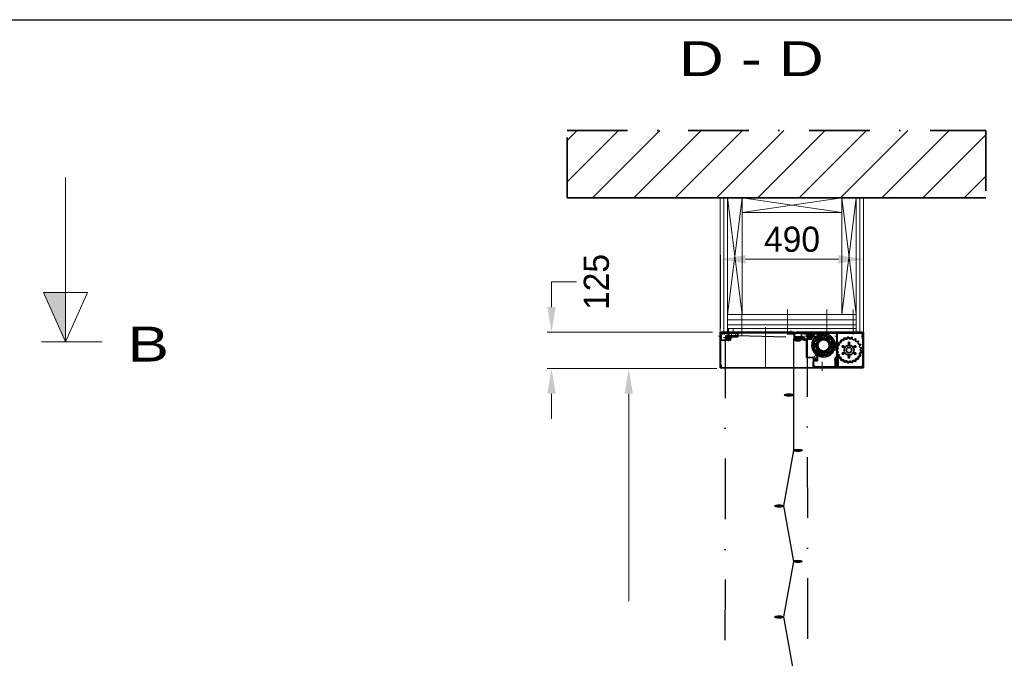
# Model space of a CAD drawing. Extents: x 50445 to 145605, y -10968 to 41989.
# Tile 43 of 256: x 58989 to 62360, y 17544 to 19730. Entities that reach past the tile are written whole.
import ezdxf
from ezdxf.enums import TextEntityAlignment as Align

# ---------------------------------------------------------------- set-up
doc = ezdxf.new("R2010")
doc.units = 0
doc.header["$LTSCALE"] = 414.30304
doc.header["$MEASUREMENT"] = 0
doc.linetypes.add('DASHDOT', pattern=[1, 0.5, -0.25, 0, -0.25])
doc.linetypes.add('DASHED', pattern=[0.75, 0.5, -0.25])
doc.layers.get('0').update_dxf_attribs({"linetype": 'CONTINUOUS'})
doc.layers.get('Defpoints').update_dxf_attribs({"linetype": 'CONTINUOUS'})
for name, color, linetype, lineweight in [('BESCHRIFTUNG 025', 7, 'CONTINUOUS', 25), ('BLECH', 5, 'CONTINUOUS', 35), ('ELEKTRIK', 7, 'CONTINUOUS', 0), ('GEWEBE', 171, 'CONTINUOUS', 25), ('HILFSLINIEN', 3, 'CONTINUOUS', 13), ('LIJN18', 30, 'CONTINUOUS', 18), ('MITTELLINIEN', 7, 'DASHDOT', 18), ('PROMAT', 7, 'CONTINUOUS', 35), ('SCHRAFFUR WÄNDE', 34, 'CONTINUOUS', 18), ('STAHLBAU', 7, 'CONTINUOUS', 35), ('Standard', 7, 'CONTINUOUS', 25), ('UNSICHTBARE', 7, 'DASHED', 18)]:
    doc.layers.add(name, color=color, linetype=linetype, lineweight=lineweight)
doc.styles.add('Arial', font='arial.ttf')
doc.dimstyles.get("Standard").update_dxf_attribs({"dimtxt": 0.18, "dimasz": 0.18, "dimexe": 0.18, "dimexo": 0.0625, "dimgap": 0.09, "dimtad": 0, "dimtih": 1, "dimtoh": 1, "dimdec": 4, "dimzin": 0, "dimdsep": 46, "dimtxsty": 'Standard', "dimcen": 0.09, "dimadec": 0, "dimazin": 0, "dimtfac": 1, "dimtdec": 4, "dimtofl": 0, "dimtmove": 0, "dimatfit": 3, "dimfxl": 1, "dimtolj": 1, "dimtzin": 0, "dimarcsym": 0})

# ---------------------------------------------------------------- blocks, each defined once
blk = doc.blocks.new('*D548')
at = {"layer": 'Defpoints', "color": 0, "linetype": 'Continuous', "lineweight": 0, "transparency": 16777216}
for p in [(61390.8, 18535.2), (61073.7, 15659.8), (61245.8, 15659.8)]:
    blk.add_point(p, dxfattribs=at)
at = {"layer": 'LIJN18', "color": 0, "linetype": 'Continuous', "lineweight": 0, "transparency": 16777216}
for p, q in [((61375.8, 18535.2), (61058.7, 18535.2)), ((61073.7, 18449.2), (61073.7, 17738.8)), ((61073.7, 15745.8), (61073.7, 16456.2)), ((61230.8, 15659.8), (61058.7, 15659.8))]:
    blk.add_line(p, q, dxfattribs=at)
for points in [[(61059.3, 18449.2), (61088, 18449.2), (61073.7, 18535.2)], [(61059.3, 15745.8), (61088, 15745.8), (61073.7, 15659.8)]]:
    blk.add_solid(points, dxfattribs=at)
at = {"layer": 'LIJN18', "color": 0, "linetype": 'Continuous', "lineweight": 0, "transparency": 16777216, "insert": (61073.7, 17097.5), "char_height": 86, "attachment_point": 5, "rotation": 90}
blk.add_mtext('\\A1;Afrollengte 2700', dxfattribs=at)
blk = doc.blocks.new('*D549')
at = {"layer": 'Defpoints', "color": 0, "linetype": 'Continuous', "lineweight": 0, "transparency": 16777216}
for p in [(60809.4, 18659.8), (61375.8, 18659.8), (61375.8, 18535.2)]:
    blk.add_point(p, dxfattribs=at)
at = {"layer": 'LIJN18', "color": 0, "linetype": 'Continuous', "lineweight": 0, "transparency": 16777216}
for p, q in [((60809.4, 18745.8), (60809.4, 18831.8)), ((60809.4, 18831.8), (60895.4, 18831.8)), ((61360.8, 18659.8), (60794.4, 18659.8)), ((61360.8, 18535.2), (60794.4, 18535.2)), ((60809.4, 18449.2), (60809.4, 18363.2))]:
    blk.add_line(p, q, dxfattribs=at)
for points in [[(60795.1, 18745.8), (60823.8, 18745.8), (60809.4, 18659.8)], [(60795.1, 18449.2), (60823.8, 18449.2), (60809.4, 18535.2)]]:
    blk.add_solid(points, dxfattribs=at)
at = {"layer": 'LIJN18', "color": 0, "linetype": 'Continuous', "lineweight": 0, "transparency": 16777216, "insert": (60963.4, 18831.8), "char_height": 86, "attachment_point": 5, "rotation": 90}
blk.add_mtext('\\A1;125', dxfattribs=at)
blk = doc.blocks.new('*D550')
at = {"layer": 'Defpoints', "color": 0, "linetype": 'Continuous', "lineweight": 0, "transparency": 16777216}
for p in [(61387.8, 18909.5), (61387.8, 18657.3), (61877.8, 18646.8)]:
    blk.add_point(p, dxfattribs=at)
at = {"layer": 'LIJN18', "color": 0, "linetype": 'Continuous', "lineweight": 0, "transparency": 16777216}
for p, q in [((61387.8, 18672.3), (61387.8, 18924.5)), ((61877.8, 18661.8), (61877.8, 18924.5)), ((61791.8, 18909.5), (61473.8, 18909.5))]:
    blk.add_line(p, q, dxfattribs=at)
for points in [[(61473.8, 18923.8), (61473.8, 18895.1), (61387.8, 18909.5)], [(61791.8, 18923.8), (61791.8, 18895.1), (61877.8, 18909.5)]]:
    blk.add_solid(points, dxfattribs=at)
at = {"layer": 'LIJN18', "color": 0, "linetype": 'Continuous', "lineweight": 0, "transparency": 16777216, "insert": (61632.8, 18977.5), "char_height": 86, "attachment_point": 5}
blk.add_mtext('\\A1;490', dxfattribs=at)

msp = doc.modelspace()

# ---------------------------------------------------------------- hatches: boundary and pattern name
at = {"layer": 'BESCHRIFTUNG 025', "lineweight": 0}
msp.add_hatch(color=256, dxfattribs=at).paths.add_polyline_path([(59070.4, 18796.4), (59145.3, 18627), (59145.3, 18796.4)])
at = {"layer": 'SCHRAFFUR WÄNDE'}
h = msp.add_hatch(dxfattribs=at)
h.set_pattern_fill('ANSI31', color=256, scale=32, style=0)
h.set_pattern_definition([(45, (43230.41, 6774.45), (-70.7107, 70.7107), [])])
h.paths.add_polyline_path([(62296.5, 19350.6), (60862.9, 19350.6), (60862.9, 19119.8), (62296.5, 19119.8)])

# ---------------------------------------------------------------- linework, layer by layer
at = {"linetype": 'Continuous', "lineweight": 0}
for p, q in [((61386.8, 18659.8), (61386.8, 19119.8)), ((61399.3, 18659.8), (61399.3, 19119.8)), ((61411.8, 18659.8), (61411.8, 19119.8)), ((61411.8, 19119.8), (61461.8, 18720.8)), ((61411.8, 18720.8), (61461.8, 19119.8)), ((61461.8, 18720.8), (61461.8, 19119.8)), ((61461.8, 19119.8), (61461.8, 19069.8)), ((61461.8, 19119.8), (61802.8, 19069.8)), ((61461.8, 19069.8), (61802.8, 19119.8)), ((61802.8, 19119.8), (61802.8, 18720.8)), ((61802.8, 19119.8), (61852.8, 18720.8)), ((61802.8, 18720.8), (61852.8, 19119.8)), ((61852.8, 18659.8), (61852.8, 19119.8)), ((61865.3, 18659.8), (61865.3, 19119.8)), ((61877.8, 18659.8), (61877.8, 19119.8)), ((61461.8, 19069.8), (61802.8, 19069.8)), ((61411.8, 18720.8), (61852.8, 18720.8)), ((61411.8, 18720.8), (61461.8, 18720.8)), ((61411.8, 18702.8), (61852.8, 18702.8)), ((61411.8, 18684.8), (61852.8, 18684.8)), ((61411.8, 18672.3), (61852.8, 18672.3)), ((61877.8, 18659.8), (61852.8, 18659.8))]:
    msp.add_line(p, q, dxfattribs=at)
msp.add_lwpolyline([(50444.8, 9454.5), (50444.8, 19729.7), (65294.8, 19729.7), (65294.8, 9454.5)], close=True)
at = {"layer": 'BESCHRIFTUNG 025', "lineweight": 0}
for p, q in [((59145.3, 18627), (59145.3, 19189.5)), ((59220.2, 18796.4), (59070.4, 18796.4)), ((59145.3, 18627), (59070.4, 18796.4)), ((59145.3, 18627), (59220.2, 18796.4))]:
    msp.add_line(p, q, dxfattribs=at)
at = {"layer": 'BESCHRIFTUNG 025', "linetype": 'DASHDOT', "lineweight": 0}
msp.add_line((59270.3, 18627), (58645.3, 18627), dxfattribs=at)
at = {"layer": 'BLECH'}
for p, q in [((61386.8, 18659.8), (61387.8, 18659.8)), ((61386.8, 18659.8), (61386.8, 18539.8)), ((61387.8, 18659.8), (61387.8, 18539.8)), ((61387.8, 18657.3), (61387.8, 18639.8)), ((61389.8, 18656.8), (61389.8, 18639.8)), ((61389.8, 18651.3), (61394.8, 18656.3)), ((61389.8, 18632.8), (61389.8, 18651.3)), ((61390.3, 18659.8), (61638.8, 18659.8)), ((61390.8, 18657.8), (61638.8, 18657.8)), ((61392.8, 18657.8), (61392.8, 18656.3)), ((61392.8, 18657.8), (61447.3, 18657.8)), ((61394.8, 18656.3), (61392.8, 18656.3)), ((61422.3, 18643.8), (61422.3, 18632.8)), ((61422.3, 18643.8), (61447.3, 18643.8)), ((61447.3, 18657.8), (61447.3, 18643.8)), ((61641.8, 18657.8), (61618.8, 18657.8)), ((61618.8, 18657.8), (61618.8, 18654.8)), ((61641.8, 18654.8), (61618.8, 18654.8)), ((61622.3, 18656.3), (61622.3, 18657.8)), ((61672.3, 18657.8), (61622.3, 18657.8)), ((61672.3, 18656.3), (61622.3, 18656.3)), ((61638.8, 18657.8), (61642.7, 18657.8)), ((61638.8, 18648.8), (61641.8, 18648.8)), ((61639.8, 18656.8), (61639.8, 18640.8)), ((61641.8, 18657.8), (61649.3, 18659.8)), ((61641.8, 18657.8), (61641.8, 18643.8)), ((61641.8, 18656.8), (61641.8, 18640.8)), ((61641.8, 18654.8), (61649.3, 18656.8)), ((61672.3, 18643.8), (61641.8, 18643.8)), ((61649.3, 18659.8), (61872.6, 18659.8)), ((61649.3, 18656.8), (61876.8, 18656.8)), ((61665.3, 18652.8), (61670.3, 18657.8)), ((61665.3, 18639.8), (61665.3, 18652.8)), ((61670.3, 18657.8), (61714.8, 18657.8)), ((61672.3, 18654.8), (61672.3, 18657.8)), ((61700.8, 18654.8), (61672.3, 18654.8)), ((61672.3, 18639.8), (61672.3, 18643.8)), ((61700.8, 18643.8), (61700.8, 18656.8)), ((61700.8, 18654.8), (61700.8, 18635.8)), ((61700.8, 18643.8), (61732.2, 18643.8)), ((61714.8, 18657.8), (61714.8, 18654.8)), ((61714.8, 18654.8), (61730.8, 18654.8)), ((61723.9, 18647.7), (61724.8, 18648.2)), ((61723.9, 18647.7), (61724.5, 18642.9)), ((61724.8, 18648.2), (61728.2, 18644.8)), ((61730.8, 18639.4), (61730.8, 18654.8)), ((61740.8, 18638.8), (61732.2, 18643.8)), ((61736.9, 18651.6), (61735.7, 18646.9)), ((61736.9, 18651.6), (61737.9, 18651.7)), ((61737.9, 18651.7), (61739.9, 18647.3)), ((61750.5, 18650.5), (61747.7, 18646.6)), ((61750.5, 18650.5), (61751.4, 18650.3)), ((61751.4, 18650.3), (61751.7, 18645.5)), ((61762.7, 18644.6), (61758.7, 18642)), ((61763.5, 18644), (61762.1, 18639.4)), ((61762.7, 18644.6), (61763.5, 18644)), ((61785.8, 18659.8), (61785.8, 18539.8)), ((61785.8, 18659.8), (61786.8, 18659.8)), ((61786.8, 18659.8), (61786.8, 18539.8)), ((61786.8, 18551.8), (61786.8, 18658.8)), ((61876.8, 18658.8), (61786.8, 18658.8)), ((61824.2, 18643.6), (61822.9, 18639.1)), ((61825.2, 18643.7), (61824.2, 18643.6)), ((61825.2, 18643.7), (61827.1, 18639.4)), ((61837.5, 18642.8), (61835, 18638.8)), ((61838.5, 18642.6), (61837.5, 18642.8)), ((61838.5, 18642.6), (61839.1, 18637.9)), ((61872.6, 18656.8), (61872.6, 18659.8)), ((61873.8, 18656.8), (61873.8, 18636.8)), ((61875.8, 18658.8), (61875.8, 18539.8)), ((61876.8, 18658.8), (61876.8, 18539.8)), ((61876.8, 18658.8), (61877.8, 18658.8)), ((61876.8, 18656.8), (61876.8, 18546.8)), ((61877.8, 18658.8), (61877.8, 18539.8)), ((61387.8, 18639.8), (61389.8, 18639.8)), ((61389.8, 18632.8), (61422.3, 18632.8)), ((61639.8, 18640.8), (61641.8, 18640.8)), ((61642.8, 18639.8), (61675.3, 18639.8)), ((61642.8, 18637.8), (61675.3, 18637.8)), ((61644.3, 18630.5), (61644.3, 18632.5)), ((61660.3, 18632.5), (61644.3, 18632.5)), ((61660.3, 18630.5), (61644.3, 18630.5)), ((61660.3, 18630.5), (61660.3, 18632.5)), ((61665.3, 18639.8), (61669.3, 18639.8)), ((61669.3, 18640.3), (61675.3, 18640.3)), ((61669.3, 18640.3), (61669.3, 18639.8)), ((61672.3, 18639.8), (61676.3, 18639.8)), ((61672.3, 18632.3), (61672.3, 18637.3)), ((61672.3, 18637.3), (61675.3, 18637.3)), ((61672.3, 18632.3), (61682.3, 18632.3)), ((61675.3, 18640.3), (61675.3, 18637.3)), ((61675.3, 18637.8), (61675.3, 18639.8)), ((61676.3, 18635.8), (61676.3, 18639.8)), ((61700.8, 18635.8), (61676.3, 18635.8)), ((61682.3, 18572.8), (61682.3, 18632.3)), ((61703.8, 18615.3), (61708.3, 18616.9)), ((61703.8, 18614.3), (61703.8, 18615.3)), ((61703.8, 18614.3), (61708.3, 18612.7)), ((61706.1, 18627.7), (61706.5, 18628.6)), ((61706.1, 18627.7), (61709.8, 18624.6)), ((61706.5, 18628.6), (61711.3, 18628.5)), ((61713.1, 18639.4), (61713.8, 18640.1)), ((61713.1, 18639.4), (61715.4, 18635.1)), ((61713.8, 18640.1), (61718.2, 18638.2)), ((61717.8, 18626.4), (61730.8, 18639.4)), ((61717.8, 18626.4), (61717.8, 18580)), ((61740.8, 18638.8), (61751, 18638.8)), ((61751, 18638.8), (61764.8, 18625)), ((61766.1, 18613.8), (61762.2, 18620.5)), ((61764.8, 18625), (61764.8, 18603.2)), ((61769.7, 18615.9), (61765.8, 18622.6)), ((61772, 18634.7), (61767.3, 18633.7)), ((61772.5, 18633.9), (61769.5, 18630.1)), ((61772, 18634.7), (61772.5, 18633.9)), ((61777.1, 18622.1), (61772.3, 18622.8)), ((61777.3, 18621.1), (61773.1, 18618.7)), ((61777.3, 18608.5), (61773.1, 18610.9)), ((61777.1, 18622.1), (61777.3, 18621.1)), ((61777.3, 18608.5), (61777.1, 18607.5)), ((61784.9, 18611.6), (61785.2, 18612.6)), ((61784.9, 18611.6), (61788.6, 18608.7)), ((61785.2, 18612.6), (61789.9, 18612.8)), ((61790.6, 18623.7), (61791.1, 18624.6)), ((61790.6, 18623.7), (61793.3, 18619.9)), ((61791.1, 18624.6), (61795.7, 18623.4)), ((61799.6, 18633.7), (61800.3, 18634.3)), ((61799.6, 18633.7), (61801.1, 18629.2)), ((61800.3, 18634.3), (61804.4, 18631.9)), ((61811.1, 18640.5), (61812, 18640.9)), ((61811.1, 18640.5), (61811.2, 18635.8)), ((61812, 18640.9), (61815.2, 18637.4)), ((61850.1, 18638), (61846.5, 18635)), ((61850.1, 18638), (61850.9, 18637.5)), ((61850.9, 18637.5), (61850.1, 18632.9)), ((61860.7, 18629.8), (61856.3, 18628)), ((61861.3, 18629), (61859.2, 18624.8)), ((61860.7, 18629.8), (61861.3, 18629)), ((61868.3, 18618.8), (61863.6, 18618.3)), ((61868.8, 18617.9), (61865.5, 18614.5)), ((61868.3, 18618.8), (61868.8, 18617.9)), ((61873.8, 18636.8), (61876.8, 18636.8)), ((61726.8, 18594.4), (61705.8, 18573.4)), ((61706.1, 18601.9), (61709.8, 18605)), ((61706.5, 18601), (61706.1, 18601.9)), ((61706.5, 18601), (61711.3, 18601.1)), ((61713.1, 18590.3), (61715.4, 18594.5)), ((61713.8, 18589.5), (61713.1, 18590.3)), ((61713.8, 18589.5), (61718.2, 18591.4)), ((61717.8, 18580), (61719.8, 18571.8)), ((61723.9, 18581.9), (61724.5, 18586.7)), ((61724.8, 18581.5), (61723.9, 18581.9)), ((61724.8, 18581.5), (61728.2, 18584.8)), ((61726.8, 18594.4), (61734.6, 18590.8)), ((61734.6, 18590.8), (61752.4, 18590.8)), ((61736.9, 18578), (61735.7, 18582.7)), ((61737.9, 18577.9), (61736.9, 18578)), ((61737.9, 18577.9), (61739.9, 18582.3)), ((61750.5, 18579.1), (61747.7, 18583)), ((61751.4, 18579.4), (61750.5, 18579.1)), ((61751.4, 18579.4), (61751.7, 18584.2)), ((61752.4, 18590.8), (61764.8, 18603.2)), ((61762.7, 18585), (61758.7, 18587.6)), ((61763.5, 18585.6), (61762.1, 18590.2)), ((61763.5, 18585.6), (61762.7, 18585)), ((61772, 18594.9), (61767.3, 18595.9)), ((61772.5, 18595.8), (61769.5, 18599.5)), ((61772.5, 18595.8), (61772, 18594.9)), ((61777.1, 18607.5), (61772.3, 18606.8)), ((61780.8, 18571.8), (61785.8, 18576.8)), ((61783, 18599.3), (61787.4, 18600.9)), ((61783, 18598.3), (61783, 18599.3)), ((61783, 18598.3), (61787.4, 18596.7)), ((61784.9, 18586), (61788.6, 18588.9)), ((61785.2, 18585.1), (61784.9, 18586)), ((61785.2, 18585.1), (61789.9, 18584.8)), ((61785.8, 18576.8), (61790.8, 18571.8)), ((61790.6, 18573.9), (61793.3, 18577.7)), ((61868.3, 18578.8), (61863.6, 18579.3)), ((61868.8, 18579.7), (61865.5, 18583.1)), ((61872.4, 18606), (61867.8, 18607)), ((61872.4, 18591.6), (61867.8, 18590.7)), ((61868.8, 18579.7), (61868.3, 18578.8)), ((61872.6, 18605), (61868.5, 18602.8)), ((61872.6, 18592.6), (61868.5, 18594.9)), ((61872.4, 18606), (61872.6, 18605)), ((61872.6, 18592.6), (61872.4, 18591.6)), ((61387.9, 18548.8), (61388.9, 18549)), ((61389.8, 18540), (61387.9, 18548.8)), ((61390.8, 18540.2), (61388.9, 18549)), ((61682.3, 18572.8), (61706.8, 18572.8)), ((61704.8, 18558.8), (61705.8, 18558.8)), ((61704.8, 18539.8), (61704.8, 18558.8)), ((61705.8, 18546.8), (61705.8, 18573.4)), ((61705.8, 18539.8), (61705.8, 18558.8)), ((61710.8, 18541.8), (61705.8, 18546.8)), ((61706.8, 18572.8), (61706.8, 18562.8)), ((61706.8, 18562.8), (61707.8, 18561.8)), ((61707.8, 18561.8), (61719.8, 18561.8)), ((61710.8, 18541.8), (61710.8, 18538.8)), ((61780.8, 18541.8), (61710.8, 18541.8)), ((61719.8, 18571.8), (61719.8, 18561.8)), ((61780.8, 18571.8), (61780.8, 18538.8)), ((61786.8, 18539.8), (61786.8, 18551.8)), ((61787.8, 18551.8), (61786.8, 18551.8)), ((61787.8, 18551.8), (61787.8, 18539.8)), ((61791.1, 18573), (61790.6, 18573.9)), ((61790.8, 18538.8), (61790.8, 18571.8)), ((61790.8, 18541.8), (61808.8, 18541.8)), ((61791.1, 18573), (61795.7, 18574.2)), ((61799.6, 18563.9), (61801.1, 18568.4)), ((61800.3, 18563.3), (61799.6, 18563.9)), ((61800.3, 18563.3), (61804.4, 18565.8)), ((61808.8, 18541.8), (61844.8, 18541.8)), ((61811.1, 18557.1), (61811.2, 18561.8)), ((61812, 18556.7), (61811.1, 18557.1)), ((61812, 18556.7), (61815.2, 18560.3)), ((61824.2, 18554), (61822.9, 18558.5)), ((61825.2, 18553.9), (61824.2, 18554)), ((61825.2, 18553.9), (61827.1, 18558.2)), ((61837.5, 18554.8), (61835, 18558.8)), ((61838.5, 18555.1), (61837.5, 18554.8)), ((61838.5, 18555.1), (61839.1, 18559.7)), ((61844.8, 18541.8), (61871.8, 18541.8)), ((61850.1, 18559.6), (61846.5, 18562.6)), ((61850.9, 18560.1), (61850.1, 18564.7)), ((61850.9, 18560.1), (61850.1, 18559.6)), ((61860.7, 18567.8), (61856.3, 18569.7)), ((61861.3, 18568.6), (61859.2, 18572.8)), ((61861.3, 18568.6), (61860.7, 18567.8)), ((61871.8, 18541.8), (61876.8, 18546.8)), ((61871.8, 18541.8), (61871.8, 18538.8)), ((61706.8, 18537.8), (61386.8, 18537.8)), ((61784.8, 18538.8), (61706.8, 18538.8)), ((61784.8, 18537.8), (61706.8, 18537.8)), ((61710.8, 18538.8), (61780.8, 18538.8)), ((61788.8, 18538.8), (61875.8, 18538.8)), ((61788.8, 18537.8), (61875.8, 18537.8)), ((61790.8, 18538.8), (61847.8, 18538.8)), ((61847.8, 18538.8), (61871.8, 18538.8)), ((61875.8, 18539.8), (61876.8, 18539.8))]:
    msp.add_line(p, q, dxfattribs=at)
at = {"layer": 'BLECH', "linetype": 'DASHED'}
for p, q in [((61394.8, 18656.3), (61447.3, 18656.3)), ((61700.8, 18656.8), (61700.8, 18657.8)), ((61700.8, 18657.8), (61715.8, 18657.8)), ((61715.8, 18657.8), (61715.8, 18659.8)), ((61807.5, 18541.8), (61807.5, 18538.8)), ((61847.8, 18541.8), (61847.8, 18538.8))]:
    msp.add_line(p, q, dxfattribs=at)
at = {"layer": 'BLECH'}
for centre, radius in [((61692.3, 18646.3), 5), ((61740.8, 18614.8), 40), ((61707.8, 18651.8), 2.5), ((61707.8, 18651.8), 2.5), ((61713.3, 18614.8), 2.5), ((61740.8, 18614.8), 21.2), ((61740.8, 18614.8), 21.1), ((61727.1, 18638.6), 2.5), ((61754.6, 18638.6), 2.5), ((61807.2, 18610.8), 3), ((61828, 18598.8), 17.2), ((61828, 18622.8), 3), ((61848.8, 18610.8), 3), ((61727.1, 18591), 2.5), ((61754.6, 18591), 2.5), ((61807.2, 18586.8), 3), ((61828, 18574.8), 3), ((61848.8, 18586.8), 3), ((61712.8, 18568.8), 2.6), ((61712.8, 18568.8), 2.5)]:
    msp.add_circle(centre, radius, dxfattribs=at)
for centre, radius, start, end in [((61390.3, 18657.3), 2.5, 90, 180), ((61390.8, 18656.8), 1, 90, 180), ((61638.8, 18656.8), 3, 0, 90), ((61638.8, 18656.8), 1, 0, 90), ((61720, 18642.4), 4.5, 247.207, 6.9107), ((61731.4, 18648.1), 4.5, 226.0305, 345.7342), ((61744, 18649.2), 4.5, 204.854, 324.5578), ((61756.2, 18645.7), 4.5, 183.6775, 303.3813), ((61642.8, 18640.8), 3, 180, 270), ((61642.8, 18640.8), 1, 180, 270), ((61706.8, 18621.2), 4.5, 289.5599, 49.2636), ((61706.8, 18608.5), 4.5, 310.7364, 70.4401), ((61711.4, 18633), 4.5, 268.3834, 28.0872), ((61766.4, 18638.1), 4.5, 162.5011, 282.2048), ((61764, 18621.6), 2.1, 30, 210), ((61767.9, 18614.8), 2.1, 210, 30), ((61773, 18627.3), 4.5, 141.3246, 261.0283), ((61775.4, 18614.8), 4.5, 120.1481, 239.8519), ((61785.9, 18605.2), 4.5, 290.1974, 52.6597), ((61789.6, 18617.3), 4.5, 273.0546, 35.5169), ((61796.8, 18627.8), 4.5, 255.9117, 18.374), ((61806.7, 18635.7), 4.5, 238.7689, 1.2311), ((61818.5, 18640.3), 4.5, 221.626, 344.0883), ((61831.2, 18641.3), 4.5, 204.4831, 326.9454), ((61843.6, 18638.5), 4.5, 187.3403, 309.8026), ((61854.6, 18632.1), 4.5, 170.1974, 292.6597), ((61863.2, 18622.8), 4.5, 153.0546, 275.5169), ((61868.7, 18611.4), 4.5, 135.9117, 258.374), ((61711.4, 18596.6), 4.5, 331.9128, 91.6166), ((61720, 18587.2), 4.5, 353.0893, 112.793), ((61731.4, 18581.6), 4.5, 14.2658, 133.9695), ((61744, 18580.4), 4.5, 35.4422, 155.146), ((61756.2, 18583.9), 4.5, 56.6187, 176.3225), ((61766.4, 18591.5), 4.5, 77.7952, 197.4989), ((61773, 18602.3), 4.5, 98.9717, 218.6754), ((61785.9, 18592.5), 4.5, 307.3403, 69.8026), ((61789.6, 18580.3), 4.5, 324.4831, 86.9454), ((61796.8, 18569.8), 4.5, 341.626, 104.0883), ((61863.2, 18574.8), 4.5, 84.4831, 206.9454), ((61868.7, 18586.3), 4.5, 101.626, 224.0883), ((61870.6, 18598.8), 4.5, 118.7689, 241.2311), ((61806.7, 18561.9), 4.5, 358.7689, 121.2311), ((61818.5, 18557.3), 4.5, 15.9117, 138.374), ((61831.2, 18556.3), 4.5, 33.0546, 155.5169), ((61843.6, 18559.1), 4.5, 50.1974, 172.6597), ((61854.6, 18565.5), 4.5, 67.3403, 189.8026), ((61388.8, 18539.8), 2, 180, 12), ((61388.8, 18539.8), 1, 180, 12), ((61706.8, 18539.8), 2, 180, 270), ((61706.8, 18539.8), 1, 180, 270), ((61784.8, 18539.8), 2, 270, 0), ((61784.8, 18539.8), 1, 270, 0), ((61788.8, 18539.8), 2, 180, 270), ((61788.8, 18539.8), 1, 180, 270), ((61875.8, 18539.8), 1, 270, 0), ((61875.8, 18539.8), 2, 270, 0)]:
    msp.add_arc(centre, radius, start, end, dxfattribs=at)
for p in [(61707.8, 18651.8), (61724.2, 18638.6), (61769.7, 18617.3), (61728.6, 18588.5), (61712.8, 18568.8)]:
    msp.add_point(p, dxfattribs=at)
at = {"layer": 'ELEKTRIK'}
for centre, radius in [((61414.8, 18641.8), 10), ((61414.8, 18641.8), 8), ((61414.8, 18641.8), 6), ((61692.3, 18646.3), 10), ((61692.3, 18646.3), 8), ((61692.3, 18646.3), 6)]:
    msp.add_circle(centre, radius, dxfattribs=at)
at = {"layer": 'GEWEBE'}
for p, q in [((61637.3, 18635.2), (61637.4, 18445.2)), ((61637.5, 18445.2), (61637.5, 18255.2)), ((61637.5, 18255.2), (61604, 18065.2)), ((61604, 18065.2), (61637.5, 17875.2)), ((61637.5, 17875.2), (61603.5, 17685.2)), ((61603.5, 17685.2), (61637.5, 17495.2))]:
    msp.add_line(p, q, dxfattribs=at)
for centre in [(61652.3, 18635.2), (61622.5, 18445.2), (61652.5, 18255.2), (61589, 18065.2), (61652.5, 17875.2), (61588.5, 17685.2)]:
    msp.add_ellipse(centre, major_axis=(15, 0), ratio=0.266667, dxfattribs=at)
at = {"layer": 'HILFSLINIEN'}
for p, q in [((61460.8, 18649.7), (61460.8, 18738)), ((61616.8, 18737.5), (61616.8, 18651.6)), ((61751.8, 18737.5), (61751.8, 18651.6)), ((61841.8, 18737.5), (61841.8, 18651.6)), ((61542.3, 18537.8), (61542.3, 18677.1)), ((61381.6, 18646.8), (61387.8, 18646.8)), ((61384.5, 18646.8), (61389.8, 18646.8)), ((61387.5, 18659.8), (61387.5, 18539.8)), ((61415.8, 18657.8), (61415.8, 18672.3)), ((61430.8, 18657.8), (61430.8, 18672.2)), ((61628.3, 18666), (61628.3, 18654.5)), ((61628.3, 18656.3), (61628.3, 18660)), ((61786.8, 18646.8), (61779, 18646.8)), ((61786.1, 18659.8), (61786.1, 18539.8)), ((61877.8, 18646.8), (61870, 18646.8)), ((61877.1, 18658.8), (61877.1, 18539.8)), ((61659, 18635.2), (61645.6, 18635.2)), ((61652.3, 18633.6), (61652.3, 18639.8)), ((61390.1, 18540.1), (61388.2, 18548.9)), ((61705.5, 18539.8), (61705.5, 18558.8)), ((61720.8, 18541.8), (61720.8, 18535.2)), ((61720.8, 18541.8), (61720.8, 18535.2)), ((61736.4, 18528), (61736.4, 18558.8)), ((61770.8, 18541.8), (61770.8, 18535.2)), ((61770.8, 18541.8), (61770.8, 18535.2)), ((61786.8, 18565.8), (61777.6, 18565.8)), ((61787.5, 18551.8), (61787.5, 18539.8)), ((61800.8, 18541.8), (61800.8, 18535.2)), ((61800.8, 18541.8), (61800.8, 18535.2)), ((61851.8, 18541.8), (61851.8, 18535.2)), ((61851.8, 18541.8), (61851.8, 18535.2)), ((61704.8, 18537.8), (61690.8, 18537.8)), ((61784.8, 18538.5), (61706.8, 18538.5)), ((61788.8, 18538.5), (61875.8, 18538.5))]:
    msp.add_line(p, q, dxfattribs=at)
for centre, start, end in [((61388.8, 18539.8), 180, 12), ((61706.8, 18539.8), 180, 270), ((61784.8, 18539.8), 270, 0), ((61788.8, 18539.8), 180, 270), ((61875.8, 18539.8), 270, 0)]:
    msp.add_arc(centre, 1.33, start, end, dxfattribs=at)
at = {"layer": 'MITTELLINIEN'}
for p, q in [((61427.2, 18641.8), (61398.3, 18641.8)), ((61400.8, 18651.3), (61400.8, 18662.8)), ((61414.8, 18654.8), (61414.8, 18629.4)), ((61425.8, 18651.3), (61425.8, 18662.8)), ((61440.8, 18651.3), (61440.8, 18662.8)), ((61704.7, 18646.3), (61675.8, 18646.3)), ((61692.3, 18659.3), (61692.3, 18633.9))]:
    msp.add_line(p, q, dxfattribs=at)
for centre, radius in [((61740.8, 18614.8), 34.6), ((61828, 18598.8), 42.6)]:
    msp.add_circle(centre, radius, dxfattribs=at)
at = {"layer": 'PROMAT', "linetype": 'DASHDOT'}
for p, q in [((60862.9, 19350.6), (62296.5, 19350.6)), ((60862.9, 19119.8), (60862.9, 19350.6)), ((62296.5, 19350.6), (62296.5, 19119.8))]:
    msp.add_line(p, q, dxfattribs=at)
at = {"layer": 'PROMAT'}
msp.add_line((62296.5, 19119.8), (60862.9, 19119.8), dxfattribs=at)
at = {"layer": 'STAHLBAU'}
for p, q in [((61644.8, 18636.3), (61644.8, 18635.3)), ((61644.9, 18635.2), (61644.8, 18635.3)), ((61644.9, 18635.2), (61644.8, 18635)), ((61644.8, 18635), (61644.8, 18634)), ((61659.3, 18636.8), (61645.3, 18636.8)), ((61645.3, 18633.5), (61647, 18633.5)), ((61659, 18636.2), (61645.6, 18636.2)), ((61645.6, 18636.2), (61645.6, 18634.2)), ((61645.6, 18634.2), (61647, 18634.2)), ((61647, 18634.2), (61647, 18633.5)), ((61659, 18634.2), (61657.5, 18634.2)), ((61657.5, 18634.2), (61657.5, 18633.5)), ((61659.3, 18633.5), (61657.5, 18633.5)), ((61659, 18636.2), (61659, 18634.2)), ((61659.6, 18635.2), (61659.8, 18635.3)), ((61659.6, 18635.2), (61659.8, 18635)), ((61659.8, 18636.3), (61659.8, 18635.3)), ((61659.8, 18635), (61659.8, 18634)), ((61820.8, 18606.2), (61825.2, 18608.7)), ((61825.2, 18608.7), (61826.3, 18606.8)), ((61830.8, 18608.7), (61829.8, 18606.8)), ((61830.8, 18608.7), (61835.2, 18606.2)), ((61818, 18596.3), (61818, 18601.3)), ((61818, 18601.3), (61820.2, 18601.3)), ((61818, 18596.3), (61820.2, 18596.3)), ((61820.8, 18606.2), (61821.9, 18604.3)), ((61820.8, 18591.4), (61821.9, 18593.3)), ((61825.2, 18588.9), (61820.8, 18591.4)), ((61825.2, 18588.9), (61826.3, 18590.8)), ((61830.8, 18588.9), (61829.8, 18590.8)), ((61835.2, 18591.4), (61830.8, 18588.9)), ((61835.2, 18606.2), (61834.1, 18604.3)), ((61835.2, 18591.4), (61834.1, 18593.3)), ((61838, 18601.3), (61835.8, 18601.3)), ((61838, 18596.3), (61835.8, 18596.3)), ((61838, 18601.3), (61838, 18596.3)), ((61615, 18445.3), (61615, 18446.3)), ((61615.1, 18445.2), (61615, 18445.3)), ((61615.1, 18445.2), (61615, 18445)), ((61615, 18444), (61615, 18445)), ((61615.5, 18446.8), (61617.2, 18446.8)), ((61615.5, 18443.5), (61629.5, 18443.5)), ((61615.7, 18444.2), (61615.7, 18446.2)), ((61615.7, 18446.2), (61617.2, 18446.2)), ((61615.7, 18444.2), (61629.2, 18444.2)), ((61617.2, 18446.2), (61617.2, 18446.8)), ((61629.5, 18446.8), (61627.7, 18446.8)), ((61627.7, 18446.2), (61627.7, 18446.8)), ((61629.2, 18446.2), (61627.7, 18446.2)), ((61629.2, 18444.2), (61629.2, 18446.2)), ((61629.8, 18445.2), (61630, 18445.3)), ((61629.8, 18445.2), (61630, 18445)), ((61630, 18445.3), (61630, 18446.3)), ((61630, 18444), (61630, 18445)), ((61645, 18255.3), (61645, 18256.3)), ((61645.1, 18255.2), (61645, 18255.3)), ((61645.1, 18255.2), (61645, 18255)), ((61645, 18254), (61645, 18255)), ((61645.5, 18256.8), (61647.2, 18256.8)), ((61645.5, 18253.5), (61659.5, 18253.5)), ((61645.7, 18254.2), (61645.7, 18256.2)), ((61645.7, 18256.2), (61647.2, 18256.2)), ((61645.7, 18254.2), (61659.2, 18254.2)), ((61647.2, 18256.2), (61647.2, 18256.8)), ((61659.5, 18256.8), (61657.7, 18256.8)), ((61657.7, 18256.2), (61657.7, 18256.8)), ((61659.2, 18256.2), (61657.7, 18256.2)), ((61659.2, 18254.2), (61659.2, 18256.2)), ((61659.8, 18255.2), (61660, 18255.3)), ((61659.8, 18255.2), (61660, 18255)), ((61660, 18255.3), (61660, 18256.3)), ((61660, 18254), (61660, 18255)), ((61581.5, 18065.3), (61581.5, 18066.3)), ((61581.6, 18065.2), (61581.5, 18065.3)), ((61581.6, 18065.2), (61581.5, 18065)), ((61581.5, 18064), (61581.5, 18065)), ((61582, 18066.8), (61583.7, 18066.8)), ((61582, 18063.5), (61596, 18063.5)), ((61582.2, 18064.2), (61582.2, 18066.2)), ((61582.2, 18066.2), (61583.7, 18066.2)), ((61582.2, 18064.2), (61595.7, 18064.2)), ((61583.7, 18066.2), (61583.7, 18066.8)), ((61596, 18066.8), (61594.2, 18066.8)), ((61594.2, 18066.2), (61594.2, 18066.8)), ((61595.7, 18066.2), (61594.2, 18066.2)), ((61595.7, 18064.2), (61595.7, 18066.2)), ((61596.3, 18065.2), (61596.5, 18065.3)), ((61596.3, 18065.2), (61596.5, 18065)), ((61596.5, 18065.3), (61596.5, 18066.3)), ((61596.5, 18064), (61596.5, 18065)), ((61645, 17875.3), (61645, 17876.3)), ((61645.1, 17875.2), (61645, 17875.3)), ((61645.1, 17875.2), (61645, 17875)), ((61645, 17874), (61645, 17875)), ((61645.5, 17876.8), (61647.2, 17876.8)), ((61645.5, 17873.5), (61659.5, 17873.5)), ((61645.7, 17874.2), (61645.7, 17876.2)), ((61645.7, 17876.2), (61647.2, 17876.2)), ((61645.7, 17874.2), (61659.2, 17874.2)), ((61647.2, 17876.2), (61647.2, 17876.8)), ((61659.5, 17876.8), (61657.7, 17876.8)), ((61657.7, 17876.2), (61657.7, 17876.8)), ((61659.2, 17876.2), (61657.7, 17876.2)), ((61659.2, 17874.2), (61659.2, 17876.2)), ((61659.8, 17875.2), (61660, 17875.3)), ((61659.8, 17875.2), (61660, 17875)), ((61660, 17875.3), (61660, 17876.3)), ((61660, 17874), (61660, 17875)), ((61581, 17685.3), (61581, 17686.3)), ((61581.1, 17685.2), (61581, 17685.3)), ((61581.1, 17685.2), (61581, 17685)), ((61581, 17684), (61581, 17685)), ((61581.5, 17686.8), (61583.2, 17686.8)), ((61581.5, 17683.5), (61595.5, 17683.5)), ((61581.7, 17684.2), (61581.7, 17686.2)), ((61581.7, 17686.2), (61583.2, 17686.2)), ((61581.7, 17684.2), (61595.2, 17684.2)), ((61583.2, 17686.2), (61583.2, 17686.8)), ((61595.5, 17686.8), (61593.7, 17686.8)), ((61593.7, 17686.2), (61593.7, 17686.8)), ((61595.2, 17686.2), (61593.7, 17686.2)), ((61595.2, 17684.2), (61595.2, 17686.2)), ((61595.8, 17685.2), (61596, 17685.3)), ((61595.8, 17685.2), (61596, 17685)), ((61596, 17685.3), (61596, 17686.3)), ((61596, 17684), (61596, 17685))]:
    msp.add_line(p, q, dxfattribs=at)
at = {"layer": 'STAHLBAU', "color": 5}
msp.add_circle((61414.8, 18641.8), 5.25, dxfattribs=at)
at = {"layer": 'STAHLBAU'}
for centre, radius in [((61724.2, 18638.6), 8), ((61740.8, 18614.8), 21), ((61724.2, 18638.6), 3), ((61740.8, 18614.8), 19.5), ((61724.2, 18638.6), 2.5), ((61769.7, 18617.3), 8), ((61769.7, 18617.3), 3), ((61769.7, 18617.3), 2.5), ((61776.7, 18611.7), 5), ((61828, 18615.3), 2.5), ((61728.6, 18588.5), 8), ((61728.6, 18588.5), 3), ((61728.6, 18588.5), 2.5), ((61828, 18582.3), 2.5)]:
    msp.add_circle(centre, radius, dxfattribs=at)
at = {"layer": 'STAHLBAU', "linetype": 'DASHED'}
for radius in [25, 23.5]:
    msp.add_circle((61740.8, 18614.8), radius, dxfattribs=at)
at = {"layer": 'STAHLBAU'}
for centre, radius, start, end in [((61645.3, 18636.3), 0.5, 90, 180), ((61645.3, 18634), 0.5, 180, 270), ((61659.3, 18636.3), 0.5, 0, 90), ((61659.3, 18634), 0.5, 270, 0), ((61828, 18598.8), 8.2, 137.7508, 162.2492), ((61828, 18598.8), 8.2, 197.7508, 222.2492), ((61828, 18598.8), 8.2, 77.7508, 102.2492), ((61828, 18598.8), 8.2, 257.7508, 282.2492), ((61828, 18598.8), 8.2, 17.7508, 42.2492), ((61828, 18598.8), 8.2, 317.7508, 342.2492), ((61615.5, 18446.3), 0.5, 90, 180), ((61615.5, 18444), 0.5, 180, 270), ((61629.5, 18446.3), 0.5, 0, 90), ((61629.5, 18444), 0.5, 270, 0), ((61645.5, 18256.3), 0.5, 90, 180), ((61645.5, 18254), 0.5, 180, 270), ((61659.5, 18256.3), 0.5, 0, 90), ((61659.5, 18254), 0.5, 270, 0), ((61582, 18066.3), 0.5, 90, 180), ((61582, 18064), 0.5, 180, 270), ((61596, 18066.3), 0.5, 0, 90), ((61596, 18064), 0.5, 270, 0), ((61645.5, 17876.3), 0.5, 90, 180), ((61645.5, 17874), 0.5, 180, 270), ((61659.5, 17876.3), 0.5, 0, 90), ((61659.5, 17874), 0.5, 270, 0), ((61581.5, 17686.3), 0.5, 90, 180), ((61581.5, 17684), 0.5, 180, 270), ((61595.5, 17686.3), 0.5, 0, 90), ((61595.5, 17684), 0.5, 270, 0)]:
    msp.add_arc(centre, radius, start, end, dxfattribs=at)
at = {"layer": 'Standard', "linetype": 'DASHDOT'}
for p, q in [((61403.8, 18641.8), (61402.3, 15669.5)), ((61404.8, 18649.8), (61742.1, 18639.7)), ((61684.3, 18646.3), (61689.3, 15666.2))]:
    msp.add_line(p, q, dxfattribs=at)
at = {"layer": 'UNSICHTBARE', "lineweight": 0}
for p, q in [((61542.3, 18537.8), (61542.3, 18677.1)), ((61415.8, 18657.8), (61415.8, 18672.3)), ((61430.8, 18657.8), (61430.8, 18672.2))]:
    msp.add_line(p, q, dxfattribs=at)
at = {"layer": 'UNSICHTBARE'}
for p, q in [((61398.2, 18656.3), (61398.2, 18657.8)), ((61398.2, 18657.8), (61403.4, 18657.8)), ((61398.2, 18656.3), (61403.4, 18656.3)), ((61403.4, 18656.3), (61403.4, 18657.8)), ((61423.2, 18656.3), (61423.2, 18657.8)), ((61423.2, 18657.8), (61428.4, 18657.8)), ((61423.2, 18656.3), (61428.4, 18656.3)), ((61428.4, 18656.3), (61428.4, 18657.8)), ((61438.2, 18656.3), (61438.2, 18657.8)), ((61438.2, 18657.8), (61443.4, 18657.8)), ((61438.2, 18656.3), (61443.4, 18656.3)), ((61443.4, 18656.3), (61443.4, 18657.8))]:
    msp.add_line(p, q, dxfattribs=at)

# ---------------------------------------------------------------- texts
at = {"layer": 'BESCHRIFTUNG 025', "style": 'Arial', "width": 1.271945}
msp.add_text('D - D', height=119.53, dxfattribs=at).set_placement((61493.5, 19536.4), align=Align.CENTER)
at = {"layer": 'BESCHRIFTUNG 025', "lineweight": 0, "style": 'Arial', "width": 1.271949}
msp.add_text('B', height=119.5, dxfattribs=at).set_placement((59428.8, 18559.5), align=Align.CENTER)

# ---------------------------------------------------------------- dimensions: what is measured, and where the dimension line sits
at = {"layer": 'LIJN18', "linetype": 'Continuous', "lineweight": 0}
dim = msp.add_linear_dim(base=(61387.8, 18909.5), p1=(61877.8, 18646.8), p2=(61387.8, 18657.3), text='490', dimstyle='Standard', override={"dimtxt": 86, "dimasz": 86, "dimexe": 15, "dimexo": 15, "dimgap": 25, "dimtad": 1, "dimdec": 0, "dimdsep": 0, "dimpost": '<>', "dimlwd": 0, "dimlwe": 0}, dxfattribs=at)
dim.commit()
dim.dimension.update_dxf_attribs({"geometry": '*D550', "text_midpoint": (61632.8, 18977.5)})
for base, p1, p2, text, picture, middle in [((60809.4, 18659.8), (61375.8, 18535.2), (61375.8, 18659.8), '125', '*D549', (60963.4, 18831.8)), ((61073.7, 15659.8), (61390.8, 18535.2), (61245.8, 15659.8), 'Afrollengte 2700', '*D548', (61073.7, 17097.5))]:
    dim = msp.add_linear_dim(base=base, p1=p1, p2=p2, angle=90, text=text, dimstyle='Standard', override={"dimtxt": 86, "dimasz": 86, "dimexe": 15, "dimexo": 15, "dimgap": 25, "dimtad": 1, "dimdec": 0, "dimdsep": 0, "dimpost": '<>', "dimlwd": 0, "dimlwe": 0}, dxfattribs=at)
    dim.commit()
    dim.dimension.update_dxf_attribs({"geometry": picture, "text_midpoint": middle, "text_rotation": 90})

doc.saveas('drawing.dxf')
